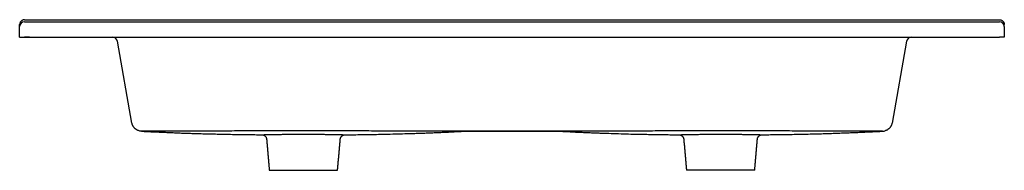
# Model space of a CAD drawing. Header units: millimetres. Extents: x 4565.39 to 4566.4, y 2955.91 to 2956.06.
import ezdxf

# ---------------------------------------------------------------- set-up
doc = ezdxf.new("R2010")
doc.units = ezdxf.units.MM
doc.layers.add('SANINDUSA', color=3, linetype='Continuous')

msp = doc.modelspace()

# ---------------------------------------------------------------- linework, layer by layer
at = {"layer": 'SANINDUSA'}
for p, q in [((4565.3947, 2956.0628), (4566.3947, 2956.0628)), ((4565.3947, 2956.0608), (4566.3947, 2956.0608)), ((4565.3897, 2956.0558), (4565.3897, 2956.0578)), ((4565.3897, 2956.0448), (4565.3897, 2956.0558)), ((4566.3997, 2956.0558), (4566.3997, 2956.0578)), ((4566.3997, 2956.0558), (4566.3997, 2956.0448)), ((4565.3897, 2956.0448), (4566.3947, 2956.0448)), ((4565.3997, 2956.0448), (4565.3947, 2956.0448)), ((4565.5049, 2955.957), (4565.4901, 2956.0407)), ((4566.2993, 2956.0407), (4566.2846, 2955.957)), ((4566.3997, 2956.0448), (4566.3947, 2956.0448)), ((4565.9356, 2955.9487), (4565.8539, 2955.9487)), ((4565.8539, 2955.9487), (4565.9356, 2955.9487)), ((4565.8539, 2955.9487), (4565.8539, 2955.9487)), ((4565.9356, 2955.9487), (4565.9356, 2955.9487)), ((4565.6458, 2955.9088), (4565.6808, 2955.9088)), ((4565.6808, 2955.9088), (4565.7158, 2955.9088)), ((4566.1087, 2955.9088), (4566.0737, 2955.9088)), ((4566.1437, 2955.9088), (4566.1087, 2955.9088))]:
    msp.add_line(p, q, dxfattribs=at)
at = {"layer": 'SANINDUSA', "flags": 128}
for points in [[(4565.8539, 2955.9487), (4565.8539, 2955.9487), (4565.8539, 2955.9488), (4565.8539, 2955.9488)], [(4565.9356, 2955.9488), (4565.9356, 2955.9488), (4565.9356, 2955.9487), (4565.9356, 2955.9487)]]:
    msp.add_lwpolyline(points, dxfattribs=at)
at = {"layer": 'SANINDUSA'}
for centre, start, end in [((4565.3947, 2956.0558), 90, 180), ((4566.3947, 2956.0558), 0, 90), ((4565.4852, 2956.0398), 10, 90), ((4566.3043, 2956.0398), 90, 170)]:
    msp.add_arc(centre, 0.005, start, end, dxfattribs=at)
for points, knots in [([(4565.3947, 2956.0628), (4565.3944, 2956.0628), (4565.394, 2956.0627), (4565.3934, 2956.0626), (4565.3931, 2956.0625), (4565.3926, 2956.0623), (4565.3924, 2956.0622), (4565.3922, 2956.0621), (4565.392, 2956.062), (4565.3916, 2956.0617), (4565.3914, 2956.0615), (4565.391, 2956.0612), (4565.3909, 2956.061), (4565.3907, 2956.0608), (4565.3906, 2956.0607), (4565.3904, 2956.0603), (4565.3902, 2956.06), (4565.39, 2956.0594), (4565.3899, 2956.0591), (4565.3898, 2956.0584), (4565.3897, 2956.0581), (4565.3897, 2956.0578)], [0, 0, 0, 0, 0.125, 0.125, 0.25, 0.25, 0.3125, 0.3125, 0.375, 0.375, 0.5, 0.5, 0.5625, 0.5625, 0.625, 0.625, 0.75, 0.75, 0.875, 0.875, 1, 1, 1, 1]), ([(4566.3947, 2956.0628), (4566.3951, 2956.0628), (4566.3954, 2956.0627), (4566.3961, 2956.0626), (4566.3964, 2956.0625), (4566.3969, 2956.0623), (4566.397, 2956.0622), (4566.3973, 2956.0621), (4566.3974, 2956.062), (4566.3978, 2956.0617), (4566.3981, 2956.0615), (4566.3984, 2956.0612), (4566.3985, 2956.061), (4566.3987, 2956.0608), (4566.3988, 2956.0607), (4566.3991, 2956.0603), (4566.3992, 2956.06), (4566.3995, 2956.0594), (4566.3996, 2956.0591), (4566.3997, 2956.0584), (4566.3997, 2956.0581), (4566.3997, 2956.0578)], [0, 0, 0, 0, 0.125, 0.125, 0.25, 0.25, 0.3125, 0.3125, 0.375, 0.375, 0.5, 0.5, 0.5625, 0.5625, 0.625, 0.625, 0.75, 0.75, 0.875, 0.875, 1, 1, 1, 1]), ([(4565.5116, 2955.9493), (4565.5113, 2955.9494), (4565.5108, 2955.9496), (4565.5101, 2955.9499), (4565.5094, 2955.9503), (4565.5087, 2955.9508), (4565.5081, 2955.9513), (4565.5075, 2955.9518), (4565.507, 2955.9524), (4565.5065, 2955.9531), (4565.506, 2955.9538), (4565.5056, 2955.9546), (4565.5053, 2955.9553), (4565.5051, 2955.9562), (4565.5049, 2955.9567), (4565.5049, 2955.957), (4565.5049, 2955.957)], [0, 0, 0, 0, 0.071633, 0.143269, 0.216819, 0.290371, 0.365101, 0.439833, 0.516492, 0.593152, 0.672434, 0.751718, 0.833105, 0.914492, 0.997789, 1, 1, 1, 1]), ([(4566.2846, 2955.957), (4566.2846, 2955.957), (4566.2845, 2955.9567), (4566.2844, 2955.9562), (4566.2842, 2955.9554), (4566.2838, 2955.9546), (4566.2834, 2955.9538), (4566.283, 2955.9531), (4566.2825, 2955.9525), (4566.282, 2955.9518), (4566.2814, 2955.9513), (4566.2807, 2955.9508), (4566.2801, 2955.9503), (4566.2794, 2955.9499), (4566.2787, 2955.9496), (4566.2782, 2955.9494), (4566.2779, 2955.9493)], [0, 0, 0, 0, 0.002211, 0.085508, 0.164801, 0.244092, 0.32547, 0.406848, 0.481594, 0.556337, 0.632984, 0.709629, 0.781278, 0.852927, 0.926465, 1, 1, 1, 1]), ([(4565.5147, 2955.9488), (4565.5146, 2955.9488), (4565.5144, 2955.9488), (4565.5141, 2955.9488), (4565.5139, 2955.9488), (4565.5135, 2955.9489), (4565.5133, 2955.9489), (4565.5125, 2955.949), (4565.512, 2955.9491), (4565.5116, 2955.9493)], [0, 0, 0, 0, 0.125, 0.125, 0.25, 0.25, 0.5, 0.5, 1, 1, 1, 1]), ([(4565.5144, 2955.9488), (4565.5144, 2955.9488), (4565.5144, 2955.9488), (4565.5144, 2955.9488), (4565.5145, 2955.9488)], [0, 0, 0, 0, 0.322198, 1, 1, 1, 1]), ([(4565.5147, 2955.9488), (4565.5146, 2955.9488), (4565.5146, 2955.9488), (4565.5145, 2955.9488), (4565.5145, 2955.9488)], [0, 0, 0, 0, 0.830015, 1, 1, 1, 1]), ([(4565.5146, 2955.9488), (4565.5146, 2955.9488), (4565.5146, 2955.9488), (4565.5146, 2955.9488), (4565.5146, 2955.9488), (4565.5146, 2955.9488)], [0, 0, 0, 0, 0.1985, 0.939948, 1, 1, 1, 1]), ([(4565.5146, 2955.9488), (4565.5146, 2955.9488), (4565.5146, 2955.9488), (4565.5146, 2955.9488), (4565.5147, 2955.9488), (4565.5147, 2955.9488), (4565.5148, 2955.9488), (4565.5149, 2955.9488), (4565.515, 2955.9488), (4565.5151, 2955.9488), (4565.5152, 2955.9487), (4565.5153, 2955.9487), (4565.5155, 2955.9487), (4565.5156, 2955.9487), (4565.5159, 2955.9487), (4565.5162, 2955.9487), (4565.5166, 2955.9487), (4565.5171, 2955.9486), (4565.5176, 2955.9486), (4565.5182, 2955.9486), (4565.5189, 2955.9486), (4565.5197, 2955.9485), (4565.5205, 2955.9485), (4565.5215, 2955.9484), (4565.5226, 2955.9484), (4565.5238, 2955.9483), (4565.5251, 2955.9482), (4565.5267, 2955.9482), (4565.5284, 2955.9481), (4565.5305, 2955.948), (4565.5328, 2955.9479), (4565.5353, 2955.9478), (4565.538, 2955.9477), (4565.5409, 2955.9475), (4565.5439, 2955.9474), (4565.5479, 2955.9472), (4565.5528, 2955.947), (4565.5588, 2955.9468), (4565.5649, 2955.9466), (4565.5711, 2955.9464), (4565.5775, 2955.9462), (4565.584, 2955.946), (4565.5906, 2955.9459), (4565.5974, 2955.9457), (4565.6044, 2955.9456), (4565.6115, 2955.9454), (4565.6175, 2955.9453), (4565.6224, 2955.9453), (4565.626, 2955.9452), (4565.6294, 2955.9452), (4565.6326, 2955.9452), (4565.6355, 2955.9451), (4565.6373, 2955.9451), (4565.6381, 2955.9451)], [0, 0, 0, 0, 0.023119, 0.045118, 0.066965, 0.087584, 0.106976, 0.125143, 0.142083, 0.157798, 0.171928, 0.184898, 0.196709, 0.207388, 0.217012, 0.225641, 0.233354, 0.239439, 0.245009, 0.250193, 0.255152, 0.260069, 0.265133, 0.271602, 0.278602, 0.286131, 0.294188, 0.302775, 0.314821, 0.327773, 0.341633, 0.35749, 0.374388, 0.392327, 0.411308, 0.431131, 0.467294, 0.50437, 0.54236, 0.581264, 0.62108, 0.661737, 0.703305, 0.745782, 0.78917, 0.833469, 0.87867, 0.902092, 0.924442, 0.94572, 0.965926, 0.98506, 1, 1, 1, 1]), ([(4565.8539, 2955.9488), (4565.8468, 2955.9488), (4565.8398, 2955.9488), (4565.8256, 2955.9488), (4565.8186, 2955.9488), (4565.7974, 2955.9489), (4565.7832, 2955.9489), (4565.762, 2955.9489), (4565.755, 2955.9489), (4565.7408, 2955.949), (4565.7338, 2955.949), (4565.7196, 2955.949), (4565.7126, 2955.949), (4565.6984, 2955.9491), (4565.6914, 2955.9491), (4565.6772, 2955.9491), (4565.6702, 2955.9491), (4565.656, 2955.9491), (4565.649, 2955.949), (4565.6348, 2955.949), (4565.6278, 2955.949), (4565.6136, 2955.949), (4565.6066, 2955.9489), (4565.5854, 2955.9489), (4565.5713, 2955.9489), (4565.5501, 2955.9488), (4565.543, 2955.9488), (4565.5289, 2955.9488), (4565.5218, 2955.9488), (4565.5147, 2955.9488)], [0, 0, 0, 0, 0.0625, 0.0625, 0.125, 0.125, 0.25, 0.25, 0.3125, 0.3125, 0.375, 0.375, 0.4375, 0.4375, 0.5, 0.5, 0.5625, 0.5625, 0.625, 0.625, 0.6875, 0.6875, 0.75, 0.75, 0.875, 0.875, 0.9375, 0.9375, 1, 1, 1, 1]), ([(4565.7235, 2955.9451), (4565.7246, 2955.9451), (4565.7283, 2955.9451), (4565.7346, 2955.9452), (4565.7425, 2955.9453), (4565.7501, 2955.9454), (4565.7584, 2955.9456), (4565.7675, 2955.9458), (4565.7774, 2955.946), (4565.7858, 2955.9463), (4565.7925, 2955.9465), (4565.7977, 2955.9466), (4565.8028, 2955.9468), (4565.8081, 2955.947), (4565.8134, 2955.9472), (4565.8189, 2955.9474), (4565.8243, 2955.9477), (4565.8298, 2955.9479), (4565.8354, 2955.9482), (4565.8412, 2955.9485), (4565.8451, 2955.9487), (4565.8471, 2955.9488)], [0, 0, 0, 0, 0.025717, 0.090385, 0.153738, 0.21578, 0.276514, 0.355549, 0.435761, 0.517159, 0.558303, 0.599745, 0.641485, 0.683637, 0.726968, 0.771621, 0.814936, 0.85943, 0.905105, 0.951961, 1, 1, 1, 1]), ([(4565.847, 2955.9488), (4565.847, 2955.9488), (4565.847, 2955.9488), (4565.8469, 2955.9488), (4565.8468, 2955.9488)], [0, 0, 0, 0, 0.14968, 1, 1, 1, 1]), ([(4565.8471, 2955.9488), (4565.8493, 2955.9488), (4565.8516, 2955.9487), (4565.8538, 2955.9487), (4565.8539, 2955.9487)], [0, 0, 0, 0, 0.975236, 1, 1, 1, 1]), ([(4566.2747, 2955.9488), (4566.2677, 2955.9488), (4566.2606, 2955.9488), (4566.2465, 2955.9488), (4566.2394, 2955.9488), (4566.2182, 2955.9489), (4566.2041, 2955.9489), (4566.1829, 2955.9489), (4566.1758, 2955.949), (4566.1617, 2955.949), (4566.1546, 2955.949), (4566.1405, 2955.949), (4566.1334, 2955.9491), (4566.1193, 2955.9491), (4566.1122, 2955.9491), (4566.0981, 2955.9491), (4566.091, 2955.9491), (4566.0769, 2955.949), (4566.0698, 2955.949), (4566.0557, 2955.949), (4566.0486, 2955.949), (4566.0345, 2955.9489), (4566.0274, 2955.9489), (4566.0062, 2955.9489), (4565.9921, 2955.9489), (4565.9709, 2955.9488), (4565.9638, 2955.9488), (4565.9497, 2955.9488), (4565.9426, 2955.9488), (4565.9356, 2955.9488)], [0, 0, 0, 0, 0.0625, 0.0625, 0.125, 0.125, 0.25, 0.25, 0.3125, 0.3125, 0.375, 0.375, 0.4375, 0.4375, 0.5, 0.5, 0.5625, 0.5625, 0.625, 0.625, 0.6875, 0.6875, 0.75, 0.75, 0.875, 0.875, 0.9375, 0.9375, 1, 1, 1, 1]), ([(4565.9356, 2955.9487), (4565.9356, 2955.9487), (4565.9379, 2955.9487), (4565.9401, 2955.9488), (4565.9424, 2955.9488)], [0, 0, 0, 0, 0.016221, 1, 1, 1, 1]), ([(4565.9426, 2955.9488), (4565.9425, 2955.9488), (4565.9424, 2955.9488), (4565.9424, 2955.9488), (4565.9424, 2955.9488), (4565.9424, 2955.9488)], [0, 0, 0, 0, 0.352979, 0.723774, 1, 1, 1, 1]), ([(4565.9427, 2955.9488), (4565.9426, 2955.9488), (4565.9425, 2955.9488), (4565.9424, 2955.9488), (4565.9424, 2955.9488)], [0, 0, 0, 0, 0.594686, 1, 1, 1, 1]), ([(4565.9424, 2955.9488), (4565.9444, 2955.9487), (4565.9483, 2955.9485), (4565.9542, 2955.9482), (4565.9599, 2955.9479), (4565.9654, 2955.9477), (4565.9708, 2955.9474), (4565.9761, 2955.9472), (4565.9812, 2955.947), (4565.988, 2955.9468), (4565.9965, 2955.9465), (4566.0066, 2955.9462), (4566.0155, 2955.9459), (4566.0233, 2955.9457), (4566.0298, 2955.9456), (4566.0364, 2955.9455), (4566.0431, 2955.9454), (4566.0499, 2955.9453), (4566.0568, 2955.9452), (4566.0622, 2955.9451), (4566.0652, 2955.9451), (4566.066, 2955.9451)], [0, 0, 0, 0, 0.048627, 0.096041, 0.142245, 0.187238, 0.231023, 0.273602, 0.314975, 0.355248, 0.438475, 0.520513, 0.601363, 0.65484, 0.707787, 0.760703, 0.814596, 0.869496, 0.925406, 0.982327, 1, 1, 1, 1]), ([(4566.1514, 2955.9451), (4566.1514, 2955.9451), (4566.1525, 2955.9451), (4566.1548, 2955.9451), (4566.1581, 2955.9452), (4566.1615, 2955.9452), (4566.1651, 2955.9452), (4566.1687, 2955.9453), (4566.1725, 2955.9453), (4566.1763, 2955.9454), (4566.1816, 2955.9455), (4566.1883, 2955.9456), (4566.1964, 2955.9458), (4566.2043, 2955.946), (4566.2119, 2955.9462), (4566.2191, 2955.9464), (4566.226, 2955.9467), (4566.2316, 2955.9469), (4566.236, 2955.947), (4566.239, 2955.9471), (4566.2421, 2955.9473), (4566.245, 2955.9474), (4566.248, 2955.9475), (4566.251, 2955.9476), (4566.2538, 2955.9478), (4566.2565, 2955.9479), (4566.259, 2955.948), (4566.2613, 2955.9481), (4566.2635, 2955.9482), (4566.2654, 2955.9483), (4566.267, 2955.9484), (4566.2681, 2955.9484), (4566.269, 2955.9485), (4566.2698, 2955.9485), (4566.2706, 2955.9486), (4566.2712, 2955.9486), (4566.2718, 2955.9486), (4566.2723, 2955.9486), (4566.2728, 2955.9487), (4566.2732, 2955.9487), (4566.2736, 2955.9487), (4566.2739, 2955.9487), (4566.274, 2955.9487), (4566.2741, 2955.9487), (4566.2743, 2955.9487), (4566.2744, 2955.9488), (4566.2745, 2955.9488), (4566.2746, 2955.9488), (4566.2747, 2955.9488), (4566.2747, 2955.9488), (4566.2748, 2955.9488), (4566.2748, 2955.9488), (4566.2749, 2955.9488), (4566.2749, 2955.9488), (4566.2749, 2955.9488), (4566.2749, 2955.9488)], [0, 0, 0, 0, 0.001318, 0.020446, 0.040758, 0.062254, 0.083606, 0.106011, 0.129403, 0.152846, 0.17604, 0.226913, 0.276544, 0.324933, 0.372081, 0.415734, 0.458267, 0.499678, 0.518811, 0.537696, 0.556331, 0.574713, 0.592452, 0.61118, 0.628779, 0.64525, 0.660593, 0.674807, 0.687893, 0.69985, 0.710678, 0.716328, 0.721612, 0.726584, 0.731413, 0.736283, 0.741373, 0.746842, 0.752818, 0.760392, 0.768865, 0.778316, 0.788802, 0.800401, 0.813137, 0.827012, 0.841716, 0.857517, 0.874414, 0.892408, 0.9115, 0.931691, 0.952979, 0.975367, 1, 1, 1, 1]), ([(4566.2747, 2955.9488), (4566.2748, 2955.9488), (4566.2749, 2955.9488), (4566.2751, 2955.9488), (4566.2752, 2955.9488), (4566.2754, 2955.9488), (4566.2755, 2955.9488), (4566.2759, 2955.9489), (4566.2762, 2955.9489), (4566.277, 2955.949), (4566.2774, 2955.9491), (4566.2779, 2955.9493)], [0, 0, 0, 0, 0.0625, 0.0625, 0.125, 0.125, 0.25, 0.25, 0.5, 0.5, 1, 1, 1, 1]), ([(4566.2749, 2955.9488), (4566.2749, 2955.9488), (4566.2749, 2955.9488), (4566.2749, 2955.9488), (4566.2749, 2955.9488)], [0, 0, 0, 0, 0.64475, 1, 1, 1, 1]), ([(4566.2749, 2955.9488), (4566.2749, 2955.9488), (4566.2749, 2955.9488), (4566.2749, 2955.9488), (4566.2749, 2955.9488)], [0, 0, 0, 0, 0.317223, 1, 1, 1, 1]), ([(4566.275, 2955.9488), (4566.275, 2955.9488), (4566.2751, 2955.9488), (4566.2751, 2955.9488), (4566.2751, 2955.9488)], [0, 0, 0, 0, 0.677811, 1, 1, 1, 1]), ([(4565.6381, 2955.9451), (4565.6381, 2955.9451), (4565.6381, 2955.9451), (4565.6381, 2955.9451), (4565.6383, 2955.9451), (4565.6387, 2955.9451), (4565.6391, 2955.9451), (4565.6397, 2955.9451), (4565.6405, 2955.9452), (4565.6414, 2955.9452), (4565.6424, 2955.9452), (4565.6435, 2955.9452), (4565.6447, 2955.9452), (4565.646, 2955.9453), (4565.6475, 2955.9453), (4565.6491, 2955.9453), (4565.6507, 2955.9454), (4565.6525, 2955.9454), (4565.6543, 2955.9454), (4565.6562, 2955.9455), (4565.6582, 2955.9455), (4565.6603, 2955.9456), (4565.6625, 2955.9456), (4565.6647, 2955.9456), (4565.6669, 2955.9457), (4565.6692, 2955.9457), (4565.6715, 2955.9457), (4565.6739, 2955.9458), (4565.6762, 2955.9458), (4565.6785, 2955.9458), (4565.6808, 2955.9458), (4565.683, 2955.9458), (4565.6853, 2955.9458), (4565.6876, 2955.9458), (4565.6899, 2955.9457), (4565.6922, 2955.9457), (4565.6945, 2955.9457), (4565.6968, 2955.9456), (4565.699, 2955.9456), (4565.7012, 2955.9456), (4565.7032, 2955.9455), (4565.7052, 2955.9455), (4565.7071, 2955.9455), (4565.709, 2955.9454), (4565.7108, 2955.9454), (4565.7124, 2955.9453), (4565.714, 2955.9453), (4565.7154, 2955.9453), (4565.7168, 2955.9452), (4565.7181, 2955.9452), (4565.7192, 2955.9452), (4565.7202, 2955.9452), (4565.721, 2955.9452), (4565.7218, 2955.9451), (4565.7224, 2955.9451), (4565.7229, 2955.9451), (4565.7233, 2955.9451), (4565.7235, 2955.9451), (4565.7235, 2955.9451), (4565.7235, 2955.9451), (4565.7235, 2955.9451)], [0, 0, 0, 0, 0.001937, 0.020093, 0.038233, 0.055832, 0.073445, 0.091044, 0.109163, 0.127296, 0.145415, 0.162993, 0.180584, 0.198161, 0.216258, 0.23437, 0.252466, 0.270039, 0.287625, 0.305197, 0.323282, 0.341381, 0.359465, 0.377061, 0.39467, 0.412266, 0.430363, 0.448474, 0.466571, 0.483194, 0.499816, 0.51662, 0.533424, 0.550976, 0.568541, 0.586092, 0.60414, 0.622202, 0.64025, 0.657767, 0.675297, 0.692814, 0.710836, 0.728872, 0.746894, 0.764465, 0.78205, 0.799621, 0.817711, 0.835816, 0.853905, 0.871515, 0.889139, 0.906749, 0.924879, 0.943025, 0.961155, 0.978773, 0.996404, 1, 1, 1, 1]), ([(4565.6381, 2955.9451), (4565.6381, 2955.9451), (4565.6381, 2955.9451), (4565.6382, 2955.9451), (4565.6383, 2955.9451), (4565.6385, 2955.9451), (4565.6387, 2955.9451), (4565.6391, 2955.945), (4565.6395, 2955.9449), (4565.64, 2955.9447), (4565.6403, 2955.9446), (4565.6407, 2955.9444), (4565.6411, 2955.9441), (4565.6414, 2955.9438), (4565.6417, 2955.9435), (4565.642, 2955.9432), (4565.6423, 2955.9428), (4565.6425, 2955.9424), (4565.6427, 2955.942), (4565.6428, 2955.9415), (4565.643, 2955.9411), (4565.643, 2955.9407), (4565.643, 2955.9406), (4565.643, 2955.9406)], [0, 0, 0, 0, 0.0084247, 0.0199227, 0.0351077, 0.0571101, 0.0876065, 0.1396187, 0.2080675, 0.2675924, 0.3208706, 0.3777535, 0.4363257, 0.4960356, 0.556508, 0.6175059, 0.6788748, 0.7405132, 0.8023483, 0.8643283, 0.9264147, 0.994399, 1, 1, 1, 1]), ([(4565.7186, 2955.9406), (4565.7186, 2955.9406), (4565.7186, 2955.9409), (4565.7187, 2955.9413), (4565.7188, 2955.9417), (4565.719, 2955.9421), (4565.7192, 2955.9425), (4565.7194, 2955.9429), (4565.7197, 2955.9433), (4565.72, 2955.9436), (4565.7203, 2955.9439), (4565.7206, 2955.9441), (4565.7209, 2955.9444), (4565.7212, 2955.9445), (4565.7216, 2955.9447), (4565.7219, 2955.9448), (4565.7222, 2955.9449), (4565.7225, 2955.945), (4565.7228, 2955.9451), (4565.723, 2955.9451), (4565.7232, 2955.9451), (4565.7234, 2955.9451), (4565.7235, 2955.9451), (4565.7235, 2955.9451), (4565.7235, 2955.9451), (4565.7235, 2955.9451)], [0, 0, 0, 0, 0.031177, 0.095488, 0.158635, 0.220657, 0.281566, 0.341354, 0.399997, 0.457447, 0.513636, 0.568468, 0.621819, 0.673525, 0.723373, 0.771086, 0.8163, 0.858527, 0.897077, 0.930781, 0.957172, 0.974573, 0.986658, 0.997226, 1, 1, 1, 1]), ([(4566.0659, 2955.9451), (4566.0659, 2955.9451), (4566.0659, 2955.9451), (4566.066, 2955.9451), (4566.0662, 2955.9451), (4566.0666, 2955.9451), (4566.067, 2955.9451), (4566.0676, 2955.9451), (4566.0684, 2955.9452), (4566.0693, 2955.9452), (4566.0703, 2955.9452), (4566.0714, 2955.9452), (4566.0726, 2955.9452), (4566.0739, 2955.9453), (4566.0754, 2955.9453), (4566.077, 2955.9453), (4566.0787, 2955.9454), (4566.0804, 2955.9454), (4566.0822, 2955.9454), (4566.0841, 2955.9455), (4566.0862, 2955.9455), (4566.0883, 2955.9456), (4566.0904, 2955.9456), (4566.0926, 2955.9456), (4566.0948, 2955.9457), (4566.0971, 2955.9457), (4566.0994, 2955.9457), (4566.1018, 2955.9458), (4566.1041, 2955.9458), (4566.1064, 2955.9458), (4566.1087, 2955.9458), (4566.1109, 2955.9458), (4566.1132, 2955.9458), (4566.1155, 2955.9458), (4566.1178, 2955.9457), (4566.1201, 2955.9457), (4566.1224, 2955.9457), (4566.1247, 2955.9456), (4566.1269, 2955.9456), (4566.1291, 2955.9456), (4566.1311, 2955.9455), (4566.1331, 2955.9455), (4566.1351, 2955.9454), (4566.1369, 2955.9454), (4566.1387, 2955.9454), (4566.1404, 2955.9453), (4566.1419, 2955.9453), (4566.1433, 2955.9453), (4566.1447, 2955.9452), (4566.146, 2955.9452), (4566.1471, 2955.9452), (4566.1481, 2955.9452), (4566.1489, 2955.9452), (4566.1497, 2955.9451), (4566.1503, 2955.9451), (4566.1508, 2955.9451), (4566.1511, 2955.9451), (4566.1513, 2955.9451), (4566.1514, 2955.9451), (4566.1514, 2955.9451), (4566.1514, 2955.9451)], [0, 0, 0, 0, 0.002151, 0.020324, 0.038482, 0.056111, 0.073754, 0.091383, 0.109533, 0.127699, 0.145849, 0.163439, 0.181043, 0.198634, 0.216743, 0.234867, 0.252977, 0.270512, 0.288061, 0.305596, 0.323638, 0.341695, 0.359737, 0.377307, 0.394891, 0.412461, 0.430529, 0.448612, 0.46668, 0.48332, 0.499961, 0.516783, 0.533606, 0.551221, 0.56885, 0.586465, 0.604581, 0.622712, 0.640828, 0.658421, 0.676027, 0.69362, 0.711723, 0.72984, 0.747943, 0.76554, 0.78315, 0.800747, 0.818863, 0.836995, 0.855111, 0.872729, 0.890361, 0.907979, 0.926118, 0.944271, 0.96241, 0.980049, 0.997701, 1, 1, 1, 1]), ([(4566.0659, 2955.9451), (4566.066, 2955.9451), (4566.066, 2955.9451), (4566.0661, 2955.9451), (4566.0663, 2955.9451), (4566.0665, 2955.9451), (4566.0669, 2955.945), (4566.0673, 2955.9449), (4566.0677, 2955.9448), (4566.068, 2955.9446), (4566.0684, 2955.9444), (4566.0688, 2955.9442), (4566.0691, 2955.944), (4566.0695, 2955.9436), (4566.0698, 2955.9433), (4566.07, 2955.9429), (4566.0703, 2955.9426), (4566.0705, 2955.9421), (4566.0706, 2955.9417), (4566.0708, 2955.9413), (4566.0709, 2955.9409), (4566.0709, 2955.9406), (4566.0709, 2955.9406)], [0, 0, 0, 0, 0.008168, 0.022169, 0.040574, 0.074835, 0.129245, 0.185168, 0.243491, 0.295233, 0.351447, 0.409679, 0.469274, 0.52977, 0.59088, 0.652419, 0.714267, 0.77634, 0.838577, 0.900936, 0.9698, 1, 1, 1, 1]), ([(4566.1464, 2955.9406), (4566.1465, 2955.9407), (4566.1465, 2955.9409), (4566.1466, 2955.9414), (4566.1467, 2955.9418), (4566.1469, 2955.9422), (4566.1471, 2955.9426), (4566.1473, 2955.943), (4566.1476, 2955.9433), (4566.1479, 2955.9437), (4566.1482, 2955.9439), (4566.1485, 2955.9442), (4566.1488, 2955.9444), (4566.1492, 2955.9446), (4566.1495, 2955.9447), (4566.1498, 2955.9449), (4566.1501, 2955.945), (4566.1504, 2955.945), (4566.1507, 2955.9451), (4566.151, 2955.9451), (4566.1511, 2955.9451), (4566.1513, 2955.9451), (4566.1513, 2955.9451), (4566.1514, 2955.9451), (4566.1514, 2955.9451)], [0, 0, 0, 0, 0.046387, 0.110675, 0.173806, 0.235812, 0.296699, 0.35646, 0.415059, 0.472446, 0.528548, 0.58326, 0.636451, 0.687945, 0.737511, 0.784863, 0.82961, 0.871247, 0.909097, 0.942191, 0.968664, 0.985698, 0.996138, 1, 1, 1, 1])]:
    msp.add_open_spline(points, degree=3, knots=knots, dxfattribs=at)
for points in [[(4565.6381, 2955.9451), (4565.6381, 2955.9451)], [(4565.643, 2955.9406), (4565.6458, 2955.9088)], [(4565.7158, 2955.9088), (4565.7186, 2955.9406)], [(4565.7235, 2955.9451), (4565.7235, 2955.9451)], [(4566.066, 2955.9451), (4566.0659, 2955.9451)], [(4566.0709, 2955.9406), (4566.0737, 2955.9088)], [(4566.0709, 2955.9406), (4566.0709, 2955.9406)], [(4566.1437, 2955.9088), (4566.1464, 2955.9406)]]:
    msp.add_open_spline(points, degree=1, dxfattribs=at)

doc.saveas('drawing.dxf')
